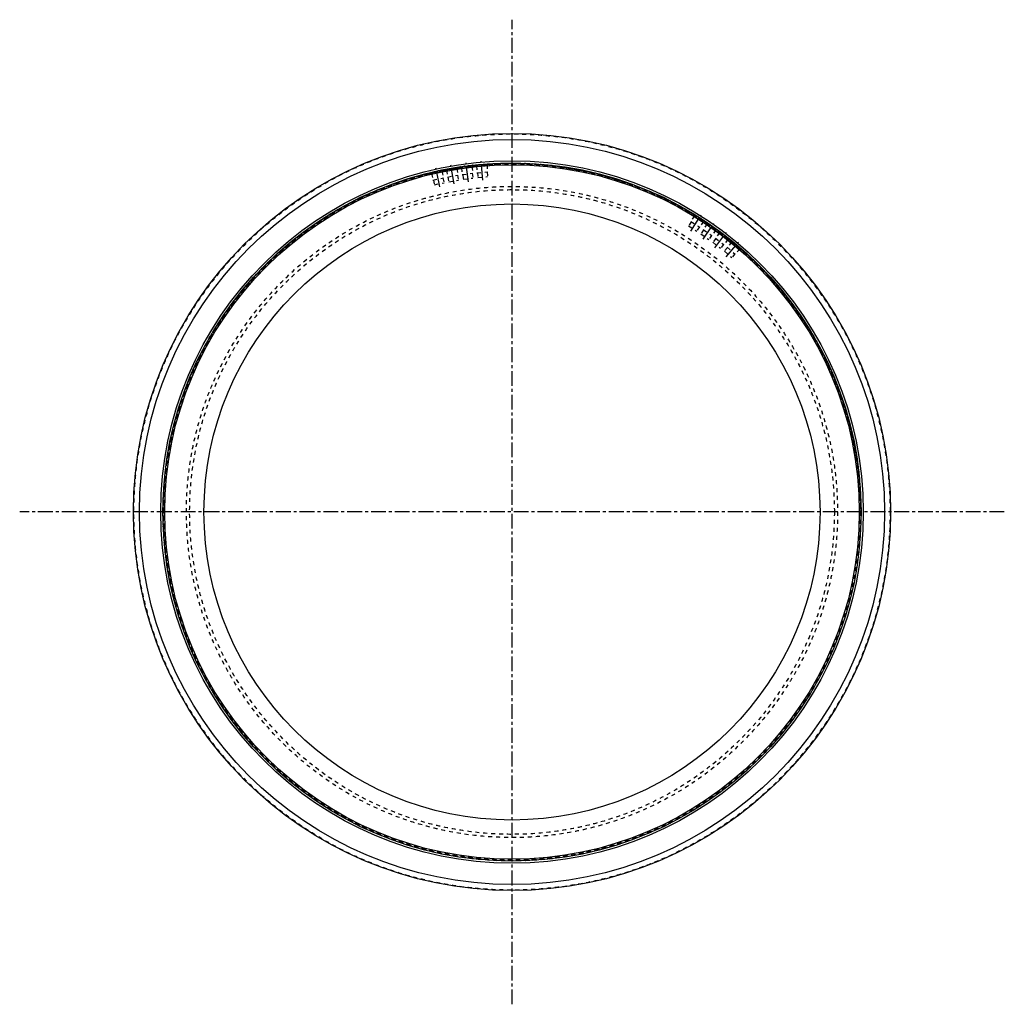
# Model space of a CAD drawing. Header units: millimetres. Extents: x -309 to 1309, y -309 to 1309.
import ezdxf

# ---------------------------------------------------------------- set-up
doc = ezdxf.new("R2010")
doc.units = ezdxf.units.MM
doc.header["$LTSCALE"] = 65.185185
doc.linetypes.add('CENTER', pattern=[0.6, 0.375, -0.075, 0.075, -0.075])
doc.linetypes.add('HIDDEN', pattern=[0.2, 0.1, -0.1])
doc.layers.add('ACHSEN_S', color=7, linetype='CONTINUOUS')
doc.layers.add('KONST.EL_MIT_GEO', color=7, linetype='CONTINUOUS')

msp = doc.modelspace()

# ---------------------------------------------------------------- linework, layer by layer
at = {"layer": 'ACHSEN_S', "color": 2, "linetype": 'CENTER'}
for p, q in [((500, -309.5), (500, 1309.5)), ((1309.5, 500), (-309.5, 500))]:
    msp.add_line(p, q, dxfattribs=at)
at = {"layer": 'KONST.EL_MIT_GEO', "color": 2, "linetype": 'CENTER'}
for p, q in [((404.9, 1039.5), (399.5, 1070.2)), ((428.5, 1043.1), (424.4, 1074)), ((452.3, 1045.7), (449.5, 1076.8)), ((381.4, 1034.8), (374.7, 1065.3)), ((794.3, 962), (811.1, 988.3)), ((814.2, 948.7), (832.1, 974.3)), ((833.5, 934.6), (852.5, 959.4)), ((852.1, 919.6), (872.2, 943.5))]:
    msp.add_line(p, q, dxfattribs=at)
at = {"layer": 'KONST.EL_MIT_GEO', "color": 8, "linetype": 'HIDDEN'}
for p, q in [((412.9, 1065.5), (437.7, 1068.7)), ((434.8, 1070.3), (434.8, 1070.3)), ((434.8, 1070.3), (434.8, 1070.3)), ((437.5, 1070.6), (437.7, 1068.7)), ((437.5, 1070.6), (437.7, 1068.7)), ((437.7, 1068.7), (462.6, 1070.9)), ((441.4, 1069.1), (442.4, 1057.9)), ((447.4, 1071.6), (447.4, 1071.6)), ((452.5, 1072), (452.6, 1072)), ((458.9, 1070.6), (459.8, 1059.4)), ((462.4, 1072.8), (462.6, 1070.9)), ((570, 1069.5), (570, 1069.7)), ((570, 1069.5), (581.7, 1067.4)), ((570.1, 1069.7), (570.1, 1069.5)), ((570.5, 1069.7), (570.4, 1069.4)), ((571.5, 1069.5), (571.4, 1069.2)), ((573.4, 1069.3), (573.4, 1068.9)), ((573.9, 1068.8), (573.9, 1069.2)), ((574.9, 1069.1), (574.8, 1068.6)), ((575.3, 1069), (575.2, 1068.6)), ((575.7, 1069), (575.6, 1068.5)), ((575.8, 1068.5), (575.9, 1069)), ((576.4, 1068.9), (576.3, 1068.4)), ((577.6, 1068.7), (577.5, 1068.2)), ((578.4, 1068.6), (578.3, 1068)), ((578.4, 1068), (578.5, 1068.6)), ((363.6, 1057.6), (364, 1055.7)), ((364, 1055.7), (388.4, 1061.1)), ((366.2, 1058.2), (366.2, 1058.2)), ((366.2, 1058.2), (366.2, 1058.2)), ((367.7, 1056.5), (370.1, 1045.6)), ((384.7, 1060.3), (387.2, 1049.4)), ((385.3, 1062.4), (385.3, 1062.4)), ((385.3, 1062.4), (385.3, 1062.4)), ((388, 1063), (388.4, 1061.1)), ((388, 1063), (388.4, 1061.1)), ((388.4, 1061.1), (413, 1065.5)), ((392.1, 1061.8), (394, 1050.8)), ((394, 1050.8), (411.2, 1053.8)), ((397.8, 1064.8), (397.8, 1064.8)), ((402.8, 1065.7), (402.9, 1065.7)), ((409.3, 1064.8), (411.2, 1053.8)), ((410.5, 1053.7), (411.9, 1045.8)), ((412.7, 1067.3), (412.9, 1065.5)), ((412.7, 1067.3), (413, 1065.5)), ((415.4, 1067.7), (415.4, 1067.7)), ((415.4, 1067.7), (415.4, 1067.7)), ((416.7, 1066), (418.1, 1054.9)), ((418.1, 1054.9), (435.5, 1057.1)), ((418.9, 1055), (419.9, 1047)), ((434, 1068.2), (435.5, 1057.1)), ((434.7, 1057), (435.8, 1049.1)), ((442.4, 1057.9), (459.8, 1059.4)), ((443.2, 1058), (443.9, 1050)), ((459.1, 1059.4), (459.8, 1051.4)), ((581.3, 1068.2), (581.2, 1067.5)), ((581.7, 1067.4), (581.8, 1068.1)), ((584.8, 1067.7), (584.7, 1066.9)), ((584.7, 1066.9), (589.1, 1066.1)), ((585.6, 1067.6), (585.5, 1066.8)), ((586.5, 1067.4), (586.3, 1066.6)), ((588.2, 1067.2), (588, 1066.3)), ((588.4, 1067.1), (588.3, 1066.3)), ((588.8, 1066.2), (589, 1067.1)), ((589.1, 1066.1), (589.3, 1067)), ((590.1, 1066.9), (589.9, 1066)), ((589.9, 1066), (594.9, 1065.1)), ((590.9, 1066.7), (590.8, 1065.8)), ((591.8, 1066.6), (591.6, 1065.7)), ((592.2, 1066.5), (592.1, 1065.6)), ((592.4, 1066.5), (592.2, 1065.6)), ((592.7, 1065.5), (592.8, 1066.4)), ((593.5, 1066.3), (593.3, 1065.4)), ((593.9, 1066.3), (593.7, 1065.3)), ((594.3, 1065.2), (594.5, 1066.2)), ((595, 1066.1), (594.8, 1065.1)), ((594.9, 1065.1), (595.1, 1066.1)), ((595.9, 1065.9), (595.7, 1065)), ((595.7, 1065), (597.4, 1064.7)), ((597.6, 1065.6), (597.4, 1064.7)), ((598.2, 1064.5), (598.4, 1065.5)), ((598.2, 1064.5), (604.9, 1063.3)), ((598.5, 1065.5), (598.3, 1064.5)), ((600, 1065.2), (599.8, 1064.2)), ((600.3, 1065.2), (600.1, 1064.2)), ((601, 1065), (600.8, 1064.1)), ((601.1, 1065), (600.9, 1064.1)), ((601.8, 1064.9), (601.6, 1063.9)), ((602.5, 1064.8), (602.3, 1063.8)), ((602.5, 1064.8), (602.4, 1063.8)), ((603.2, 1064.6), (603, 1063.7)), ((603.5, 1064.6), (603.3, 1063.6)), ((605, 1064.3), (604.9, 1063.3)), ((604.9, 1063.3), (605.1, 1064.3)), ((605.9, 1064.1), (605.8, 1063.2)), ((605.8, 1063.2), (610.5, 1062.4)), ((606.8, 1064), (606.6, 1063)), ((607.6, 1063.8), (607.4, 1062.9)), ((609.8, 1063.4), (609.7, 1062.5)), ((610.5, 1062.4), (610.7, 1063.2)), ((611.5, 1063.1), (611.4, 1062.2)), ((611.4, 1062.2), (616.1, 1061.4)), ((612.3, 1062.9), (612.2, 1062.1)), ((613.2, 1062.7), (613, 1061.9)), ((615.1, 1062.3), (615, 1061.6)), ((615.4, 1062.3), (615.3, 1061.5)), ((615.8, 1061.4), (615.9, 1062.2)), ((616.1, 1061.4), (616.2, 1062.1)), ((617.1, 1061.9), (616.9, 1061.2)), ((616.9, 1061.2), (623.3, 1060.1)), ((617.9, 1061.8), (617.8, 1061.1)), ((618.4, 1061.6), (618.3, 1061)), ((618.7, 1061.6), (618.6, 1060.9)), ((619.1, 1061.5), (619, 1060.9)), ((621.3, 1061), (621.2, 1060.5)), ((621.7, 1060.9), (621.6, 1060.4)), ((622, 1060.9), (621.9, 1060.3)), ((622.5, 1060.8), (622.4, 1060.2)), ((623.4, 1060.6), (623.3, 1060.1)), ((625.5, 1060.1), (625.5, 1059.7)), ((625.5, 1059.7), (629.1, 1059.1)), ((626, 1060), (625.9, 1059.6)), ((626.9, 1059.8), (626.9, 1059.5)), ((627.2, 1059.7), (627.1, 1059.4)), ((627.3, 1059.7), (627.2, 1059.4)), ((627.3, 1059.7), (627.3, 1059.4)), ((627.5, 1059.7), (627.4, 1059.4)), ((627.5, 1059.7), (627.4, 1059.4)), ((627.6, 1059.6), (627.5, 1059.4)), ((627.7, 1059.6), (627.7, 1059.3)), ((627.8, 1059.6), (627.7, 1059.3)), ((628.7, 1059.4), (628.7, 1059.1)), ((629.1, 1059.3), (629.1, 1059.1)), ((643.7, 1055.7), (643.6, 1055.5)), ((643.6, 1055.5), (647.1, 1054.4)), ((644.1, 1055.6), (644, 1055.4)), ((645.1, 1055.4), (645, 1055.1)), ((645.1, 1055.4), (645, 1055.1)), ((645.3, 1055.3), (645.2, 1055)), ((645.3, 1055.3), (645.3, 1055)), ((645.4, 1055.3), (645.3, 1055)), ((645.5, 1055.3), (645.4, 1055)), ((645.5, 1055.2), (645.4, 1054.9)), ((645.6, 1055.2), (645.5, 1054.9)), ((645.9, 1055.1), (645.8, 1054.8)), ((646.9, 1054.9), (646.7, 1054.5)), ((647.3, 1054.8), (647.1, 1054.4)), ((649.4, 1054.2), (649.3, 1053.7)), ((649.3, 1053.7), (655.4, 1051.8)), ((650.2, 1054), (650.1, 1053.5)), ((650.8, 1053.8), (650.6, 1053.3)), ((651.1, 1053.8), (650.9, 1053.2)), ((651.5, 1053.7), (651.3, 1053.1)), ((653.6, 1053.1), (653.4, 1052.4)), ((654, 1053), (653.8, 1052.3)), ((654.3, 1052.9), (654.1, 1052.2)), ((654.8, 1052.7), (654.6, 1052.1)), ((655.6, 1052.5), (655.4, 1051.8)), ((370.1, 1045.6), (387.2, 1049.4)), ((370.8, 1045.8), (372.5, 1038)), ((372.5, 1038), (388.2, 1041.4)), ((386.4, 1049.2), (388.2, 1041.4)), ((394.7, 1050.9), (396.1, 1043)), ((396.1, 1043), (411.9, 1045.8)), ((419.9, 1047), (435.8, 1049.1)), ((443.9, 1050), (459.8, 1051.4)), ((656.2, 1051.5), (656.5, 1052.3)), ((656.2, 1051.5), (660.8, 1050.1)), ((656.5, 1051.5), (656.7, 1052.2)), ((657.3, 1052), (657, 1051.3)), ((657.6, 1052), (657.3, 1051.2)), ((659.5, 1051.4), (659.2, 1050.6)), ((660.3, 1051.2), (660, 1050.4)), ((661.1, 1050.9), (660.8, 1050.1)), ((661.6, 1049.8), (661.9, 1050.7)), ((661.6, 1049.8), (666.2, 1048.4)), ((662.7, 1050.5), (662.4, 1049.6)), ((664.9, 1049.8), (664.6, 1048.9)), ((665.7, 1049.6), (665.4, 1048.7)), ((666.5, 1049.3), (666.2, 1048.4)), ((667, 1048.1), (667.3, 1049.1)), ((667, 1048.1), (673.5, 1046.1)), ((667.4, 1049), (667.1, 1048.1)), ((668.9, 1048.6), (668.6, 1047.7)), ((669.2, 1048.5), (668.9, 1047.6)), ((669.8, 1048.3), (669.5, 1047.4)), ((669.9, 1048.3), (669.6, 1047.3)), ((670.6, 1048.1), (670.3, 1047.1)), ((671.3, 1047.9), (671, 1046.9)), ((671.3, 1047.8), (671, 1046.9)), ((672, 1047.6), (671.7, 1046.7)), ((672.3, 1047.5), (672, 1046.6)), ((673.8, 1047.1), (673.5, 1046.1)), ((673.5, 1046.1), (673.8, 1047)), ((674.6, 1046.8), (674.3, 1045.8)), ((674.3, 1045.8), (676, 1045.3)), ((676.3, 1046.3), (676, 1045.3)), ((676.8, 1045.1), (677.1, 1046)), ((677.1, 1046), (676.8, 1045)), ((676.8, 1045.1), (681.6, 1043.6)), ((677.3, 1044.9), (677.6, 1045.8)), ((678.2, 1045.6), (677.9, 1044.7)), ((678.6, 1045.5), (678.3, 1044.6)), ((678.9, 1044.4), (679.2, 1045.3)), ((679.7, 1045.2), (679.4, 1044.2)), ((679.8, 1045.1), (679.5, 1044.2)), ((680.2, 1045), (679.9, 1044.1)), ((681, 1044.7), (680.7, 1043.8)), ((681.8, 1044.4), (681.6, 1043.6)), ((682.4, 1043.3), (682.6, 1044.2)), ((682.4, 1043.3), (686.7, 1041.9)), ((682.6, 1043.2), (682.9, 1044.1)), ((683.4, 1043.9), (683.2, 1043.1)), ((683.7, 1043.8), (683.4, 1043)), ((685.3, 1043.3), (685.1, 1042.5)), ((686.1, 1043), (685.9, 1042.2)), ((686.9, 1042.7), (686.7, 1041.9)), ((689.6, 1041), (689.8, 1041.7)), ((689.6, 1041), (700.9, 1037.5)), ((690.3, 1041.6), (690.1, 1040.9)), ((692.7, 1040), (692.9, 1040.6)), ((693, 1040.6), (692.8, 1040)), ((693.8, 1040.3), (693.6, 1039.8)), ((694.9, 1039.9), (694.8, 1039.4)), ((695.2, 1039.2), (695.4, 1039.7)), ((695.6, 1039.7), (695.4, 1039.2)), ((695.9, 1039.5), (695.8, 1039.1)), ((696.3, 1039.4), (696.2, 1039)), ((697.1, 1038.7), (697.3, 1039)), ((697.7, 1038.9), (697.6, 1038.5)), ((699.6, 1038.2), (699.5, 1037.9)), ((700.5, 1037.8), (700.4, 1037.6)), ((700.9, 1037.7), (700.8, 1037.5)), ((700.9, 1037.5), (701, 1037.7)), ((797.8, 990.7), (796.8, 989.1)), ((796.8, 989.1), (817.9, 975.7)), ((800.1, 989.3), (800.1, 989.3)), ((800.1, 989.3), (800.1, 989.3)), ((794.6, 977.3), (790.3, 970.5)), ((800, 987.1), (793.9, 977.7)), ((793.9, 977.7), (808.7, 968.3)), ((814.7, 977.7), (808.7, 968.3)), ((820.9, 973.6), (814.5, 964.4)), ((815.6, 978.6), (815.6, 978.6)), ((816.6, 978.8), (816.6, 978.8)), ((816.6, 978.8), (816.6, 978.8)), ((818.9, 977.3), (817.8, 975.7)), ((817.8, 975.7), (838.3, 961.4)), ((818.9, 977.3), (817.9, 975.7)), ((827.1, 971.7), (827.1, 971.7)), ((790.3, 970.5), (803.8, 961.9)), ((808.1, 968.7), (803.8, 961.9)), ((815.1, 964), (810.5, 957.4)), ((810.5, 957.4), (823.6, 948.2)), ((814.5, 964.4), (828.8, 954.4)), ((835.3, 963.5), (828.8, 954.4)), ((831.3, 968.7), (831.4, 968.7)), ((841.3, 959.1), (834.5, 950.2)), ((839.4, 962.9), (838.3, 961.4)), ((839.4, 962.9), (838.3, 961.4)), ((838.3, 961.4), (858.1, 946.2)), ((841.6, 961.3), (841.6, 961.3)), ((841.6, 961.3), (841.6, 961.3)), ((828.2, 954.8), (823.6, 948.2)), ((835, 949.8), (830.2, 943.4)), ((830.2, 943.4), (842.9, 933.7)), ((834.5, 950.2), (848.3, 939.6)), ((847.7, 940), (842.9, 933.7)), ((855.2, 948.5), (848.3, 939.6)), ((861, 943.8), (853.8, 935.2)), ((857.2, 949.4), (857.1, 949.4)), ((857.1, 949.4), (857.1, 949.4)), ((859.3, 947.7), (858.1, 946.2)), ((859.3, 947.6), (858.1, 946.2)), ((858.1, 946.2), (877.3, 930.1)), ((867, 941.4), (867, 941.3)), ((854.3, 934.7), (849.2, 928.6)), ((849.2, 928.6), (861.5, 918.3)), ((853.8, 935.2), (867.2, 924)), ((866.6, 924.5), (861.5, 918.3)), ((874.4, 932.6), (867.2, 924)), ((870.9, 938.1), (870.9, 938)), ((878.4, 931.6), (877.3, 930.1))]:
    msp.add_line(p, q, dxfattribs=at)
at = {"layer": 'KONST.EL_MIT_GEO', "color": 7, "linetype": 'Continuous'}
for radius in [622.5, 612.5, 577.4, 574, 571, 506.5]:
    msp.add_circle((500, 500), radius, dxfattribs=at)
at = {"layer": 'KONST.EL_MIT_GEO', "color": 8, "linetype": 'HIDDEN'}
for radius in [621.6, 573.8, 573.3, 573, 572.4, 535.3, 530]:
    msp.add_circle((500, 500), radius, dxfattribs=at)
for centre, radius, start, end in [((432.9, 1071.4), 2.23, 304.8847, 305.119), ((442, 1072.4), 2.32, 220.6567, 220.9748), ((457.7, 1073.8), 2.32, 329.0253, 329.3433), ((392.3, 1065.2), 2.32, 225.6567, 225.9748), ((407.9, 1067.9), 2.32, 334.0253, 334.3433), ((417, 1069.3), 2.23, 249.6181, 249.9891), ((802.3, 989.5), 2.23, 209.7026, 210.0756), ((823.5, 975.8), 2.32, 180.6567, 180.9748), ((836.4, 966.7), 2.32, 289.0253, 289.3433), ((843.8, 961.2), 2.23, 204.5698, 205.0081), ((863.7, 945.8), 2.32, 175.6567, 175.9748), ((875.8, 935.6), 2.32, 284.0253, 284.3433)]:
    msp.add_arc(centre, radius, start, end, dxfattribs=at)
for points, knots in [([(422.5, 1068.8), (421.7, 1068.4), (420.5, 1067.9), (418.9, 1067.3), (418.2, 1067.1), (417.8, 1067.1)], [0, 0, 0, 0, 0.524862, 0.7706, 1, 1, 1, 1]), ([(432.7, 1069), (432.3, 1069), (431.5, 1069), (429.8, 1069.1), (428.5, 1069.3), (427.6, 1069.4)], [0, 0, 0, 0, 0.2294, 0.475138, 1, 1, 1, 1]), ([(434.1, 1069.5), (434, 1069.5), (433.6, 1069.2), (433, 1069.1), (432.7, 1069)], [0, 0, 0, 0, 0.242879, 1, 1, 1, 1]), ([(434.8, 1070.3), (434.7, 1070.1), (434.5, 1069.9), (434.3, 1069.6), (434.1, 1069.5)], [0, 0, 0, 0, 0.511778, 1, 1, 1, 1]), ([(440.2, 1070.9), (440.4, 1070.7), (440.7, 1070.4), (441.3, 1070.2), (441.9, 1070.1), (442.4, 1070.1), (442.6, 1070.1)], [0, 0, 0, 0, 0.253607, 0.496033, 0.742256, 1, 1, 1, 1]), ([(442.6, 1070.1), (443, 1070.2), (443.8, 1070.3), (445.4, 1070.8), (446.6, 1071.3), (447.4, 1071.6)], [0, 0, 0, 0, 0.229478, 0.475203, 1, 1, 1, 1]), ([(452.6, 1072), (453.4, 1071.9), (454.7, 1071.6), (456.4, 1071.4), (457.2, 1071.4), (457.5, 1071.4)], [0, 0, 0, 0, 0.524797, 0.770522, 1, 1, 1, 1]), ([(457.5, 1071.4), (457.8, 1071.4), (458.2, 1071.5), (458.8, 1071.7), (459.3, 1072.1), (459.6, 1072.4), (459.7, 1072.6)], [0, 0, 0, 0, 0.257743, 0.503966, 0.746392, 1, 1, 1, 1]), ([(367.1, 1057.7), (366.9, 1057.8), (366.6, 1057.9), (366.4, 1058.1), (366.2, 1058.2)], [0, 0, 0, 0, 0.488229, 1, 1, 1, 1]), ([(368.7, 1057.7), (368.5, 1057.7), (368, 1057.6), (367.5, 1057.6), (367.1, 1057.7)], [0, 0, 0, 0, 0.261275, 1, 1, 1, 1]), ([(373.3, 1059.8), (372.5, 1059.4), (371.3, 1058.8), (369.8, 1058.1), (369, 1057.8), (368.7, 1057.7)], [0, 0, 0, 0, 0.524862, 0.7706, 1, 1, 1, 1]), ([(383.3, 1061), (382.9, 1060.9), (382.1, 1060.8), (380.4, 1060.8), (379.1, 1060.9), (378.3, 1060.9)], [0, 0, 0, 0, 0.2294, 0.475138, 1, 1, 1, 1]), ([(384.7, 1061.6), (384.6, 1061.5), (384.2, 1061.2), (383.7, 1061.1), (383.3, 1061)], [0, 0, 0, 0, 0.242879, 1, 1, 1, 1]), ([(385.3, 1062.4), (385.3, 1062.3), (385.1, 1062), (384.9, 1061.7), (384.7, 1061.6)], [0, 0, 0, 0, 0.51179, 1, 1, 1, 1]), ([(390.7, 1063.5), (390.9, 1063.3), (391.2, 1063.1), (391.8, 1062.9), (392.5, 1062.8), (392.9, 1062.9), (393.1, 1062.9)], [0, 0, 0, 0, 0.253607, 0.496033, 0.742256, 1, 1, 1, 1]), ([(393.1, 1062.9), (393.5, 1063), (394.3, 1063.2), (395.8, 1063.9), (397, 1064.5), (397.8, 1064.8)], [0, 0, 0, 0, 0.229478, 0.475203, 1, 1, 1, 1]), ([(402.9, 1065.7), (403.8, 1065.7), (405, 1065.5), (406.7, 1065.4), (407.5, 1065.5), (407.9, 1065.5)], [0, 0, 0, 0, 0.524797, 0.770522, 1, 1, 1, 1]), ([(407.9, 1065.5), (408.1, 1065.6), (408.5, 1065.7), (409.1, 1065.9), (409.6, 1066.3), (409.9, 1066.7), (410, 1066.9)], [0, 0, 0, 0, 0.257743, 0.503966, 0.746392, 1, 1, 1, 1]), ([(416.2, 1067.2), (416, 1067.2), (415.8, 1067.4), (415.5, 1067.6), (415.4, 1067.7)], [0, 0, 0, 0, 0.488239, 1, 1, 1, 1]), ([(417.8, 1067.1), (417.6, 1067.1), (417.1, 1067), (416.6, 1067), (416.2, 1067.2)], [0, 0, 0, 0, 0.261232, 1, 1, 1, 1]), ([(800.4, 988.3), (800.3, 988.5), (800.2, 988.8), (800.1, 989.1), (800.1, 989.3)], [0, 0, 0, 0, 0.488233, 1, 1, 1, 1]), ([(801.5, 987.3), (801.4, 987.3), (801, 987.6), (800.6, 988), (800.4, 988.3)], [0, 0, 0, 0, 0.261215, 1, 1, 1, 1]), ([(806.3, 985.5), (805.4, 985.8), (804.2, 986.1), (802.6, 986.7), (801.8, 987), (801.5, 987.3)], [0, 0, 0, 0, 0.524862, 0.7706, 1, 1, 1, 1]), ([(814.2, 979.2), (813.8, 979.4), (813.2, 979.9), (812, 981.1), (811.2, 982.1), (810.6, 982.7)], [0, 0, 0, 0, 0.2294, 0.475138, 1, 1, 1, 1]), ([(815.6, 978.6), (815.5, 978.6), (815, 978.7), (814.5, 979), (814.2, 979.2)], [0, 0, 0, 0, 0.242879, 1, 1, 1, 1]), ([(816.6, 978.8), (816.5, 978.7), (816.1, 978.6), (815.8, 978.6), (815.6, 978.6)], [0, 0, 0, 0, 0.511779, 1, 1, 1, 1]), ([(821.2, 975.7), (821.2, 975.5), (821.2, 975.1), (821.5, 974.5), (822, 974), (822.3, 973.8), (822.5, 973.6)], [0, 0, 0, 0, 0.253607, 0.496033, 0.742256, 1, 1, 1, 1]), ([(822.5, 973.6), (822.8, 973.4), (823.5, 973), (825.1, 972.4), (826.3, 972), (827.1, 971.7)], [0, 0, 0, 0, 0.229478, 0.475203, 1, 1, 1, 1]), ([(831.4, 968.7), (831.9, 968), (832.7, 967), (833.9, 965.8), (834.5, 965.3), (834.8, 965)], [0, 0, 0, 0, 0.524797, 0.770522, 1, 1, 1, 1]), ([(834.8, 965), (835, 964.9), (835.3, 964.7), (835.9, 964.4), (836.6, 964.3), (837, 964.4), (837.2, 964.5)], [0, 0, 0, 0, 0.257743, 0.503966, 0.746392, 1, 1, 1, 1]), ([(841.8, 960.3), (841.7, 960.5), (841.6, 960.8), (841.6, 961.1), (841.6, 961.3)], [0, 0, 0, 0, 0.488242, 1, 1, 1, 1]), ([(842.8, 959.1), (842.7, 959.2), (842.3, 959.5), (842, 959.9), (841.8, 960.3)], [0, 0, 0, 0, 0.261229, 1, 1, 1, 1]), ([(847.4, 956.9), (846.6, 957.3), (845.4, 957.8), (843.8, 958.5), (843.1, 958.9), (842.8, 959.1)], [0, 0, 0, 0, 0.524862, 0.7706, 1, 1, 1, 1]), ([(854.7, 950), (854.4, 950.2), (853.9, 950.8), (852.8, 952.1), (852, 953.1), (851.5, 953.8)], [0, 0, 0, 0, 0.2294, 0.475138, 1, 1, 1, 1]), ([(856.1, 949.3), (856, 949.3), (855.5, 949.5), (855.1, 949.7), (854.7, 950)], [0, 0, 0, 0, 0.242893, 1, 1, 1, 1]), ([(857.1, 949.4), (857, 949.3), (856.6, 949.2), (856.3, 949.3), (856.1, 949.3)], [0, 0, 0, 0, 0.511784, 1, 1, 1, 1]), ([(861.4, 945.9), (861.4, 945.7), (861.4, 945.3), (861.7, 944.7), (862, 944.2), (862.4, 943.9), (862.5, 943.7)], [0, 0, 0, 0, 0.253607, 0.496033, 0.742256, 1, 1, 1, 1]), ([(862.5, 943.7), (862.8, 943.5), (863.5, 943), (865, 942.3), (866.2, 941.8), (867, 941.4)], [0, 0, 0, 0, 0.229478, 0.475203, 1, 1, 1, 1]), ([(870.9, 938), (871.5, 937.3), (872.2, 936.2), (873.2, 934.9), (873.7, 934.3), (874, 934.1)], [0, 0, 0, 0, 0.524797, 0.770522, 1, 1, 1, 1]), ([(874, 934.1), (874.2, 933.9), (874.5, 933.7), (875.1, 933.4), (875.8, 933.2), (876.2, 933.3), (876.4, 933.3)], [0, 0, 0, 0, 0.257743, 0.503966, 0.746392, 1, 1, 1, 1])]:
    msp.add_open_spline(points, degree=3, knots=knots, dxfattribs=at)

doc.saveas('drawing.dxf')
